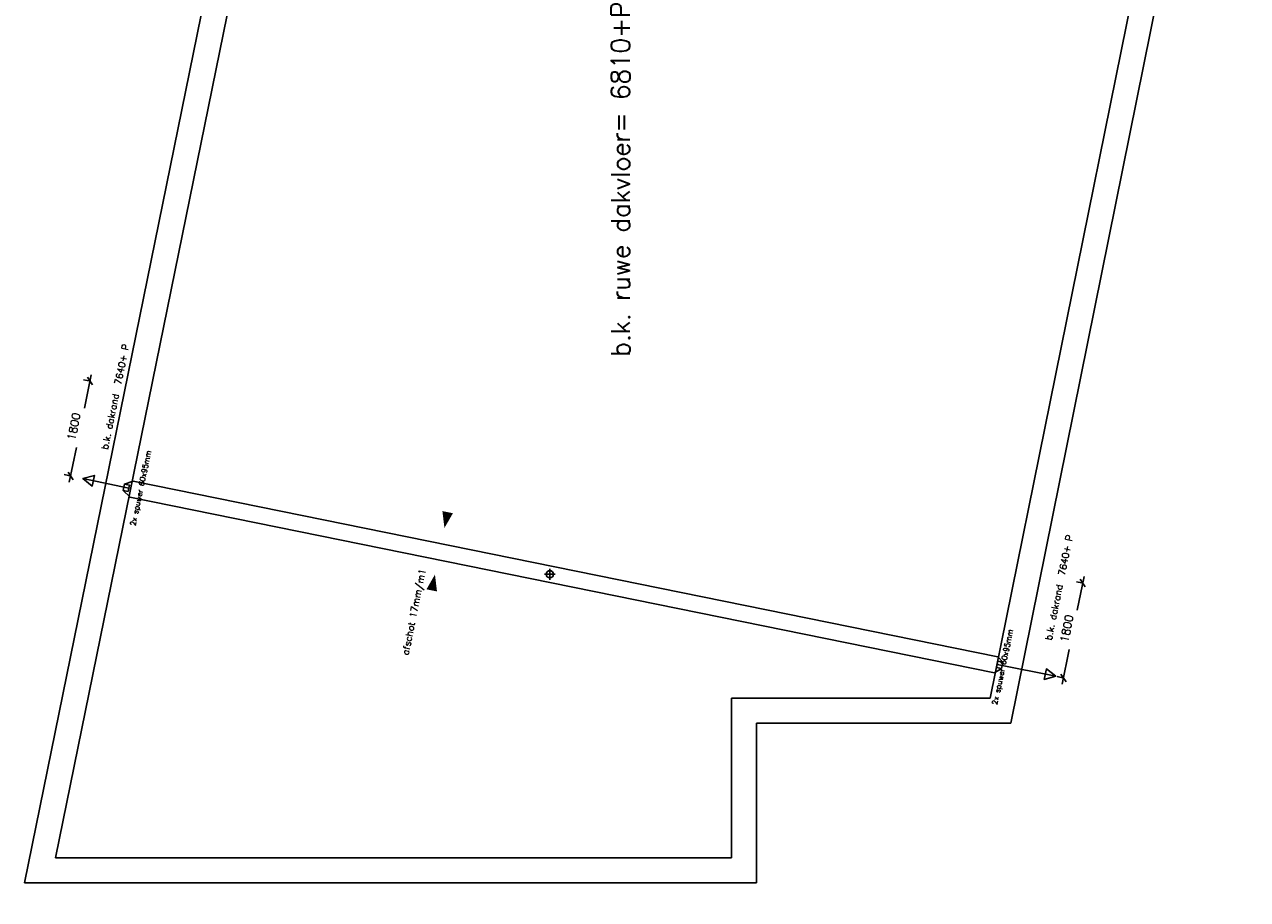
# Model space of a CAD drawing. Extents: x -101594 to 410648, y -2831 to 169921.
# Tile 13 of 31: x 7296 to 30035, y -1306 to 14954. Entities that reach past the tile are written whole.
import ezdxf
from ezdxf.enums import TextEntityAlignment as Align

# ---------------------------------------------------------------- set-up
doc = ezdxf.new("R2010")
doc.units = 0
doc.header["$LTSCALE"] = 50
doc.header["$MEASUREMENT"] = 0
doc.header["$PDSIZE"] = -1
doc.layers.get('0').update_dxf_attribs({"linetype": 'CONTINUOUS'})
doc.layers.get('DEFPOINTS').update_dxf_attribs({"linetype": 'CONTINUOUS'})
for name, color, linetype in [('A--01A1_ACEER', 1, 'CONTINUOUS'), ('A--L21A2_BUITENWAND', 2, 'CONTINUOUS'), ('A--L27-A2-_DAKEN', 2, 'CONTINUOUS'), ('A--L27A1_DAKEN', 1, 'CONTINUOUS'), ('A--L52--', 7, 'CONTINUOUS'), ('A--L52--_F123-', 7, 'CONTINUOUS'), ('A--M1$A-_F123-', 1, 'CONTINUOUS'), ('A--T$1A-25_TEKST', 2, 'CONTINUOUS'), ('A--T01A-25_TEKST', 2, 'CONTINUOUS'), ('A--T01A-35_TEKST', 3, 'CONTINUOUS')]:
    doc.layers.add(name, color=color, linetype=linetype)
doc.styles.add('ALFA-0_25', font='ROMANS')
doc.styles.add('B-01', font='SIMPLEX.SHX', dxfattribs={"width": 0.8, "height": 4.5})
doc.styles.add('HIEMSTRA', font='romans.shx')
doc.dimstyles.new('STANDARD$0', dxfattribs={"dimscale": 50, "dimtxt": 2.5, "dimasz": 2, "dimexe": 2, "dimexo": 0, "dimgap": 2, "dimtad": 1, "dimdec": 0, "dimzin": 0, "dimdsep": 46, "dimtxsty": 'ALFA-0_25', "dimblk1": 'OBLIQUE', "dimblk2": 'OBLIQUE', "dimsah": 1, "dimcen": -3, "dimdle": 2, "dimclrd": 1, "dimclre": 1, "dimclrt": 2, "dimadec": 0, "dimazin": 0, "dimtfac": 0.666667, "dimtofl": 0, "dimtmove": 2, "dimatfit": 3, "dimldrblk": 'OBLIQUE', "dimfxl": 1, "dimtvp": 0.833333, "dimtolj": 1, "dimtzin": 0, "dimarcsym": 0})

# ---------------------------------------------------------------- blocks, each defined once
blk = doc.blocks.new('_OBLIQUE')
at = {"color": 0, "linetype": 'ByBlock'}
blk.add_line((-0.5, -0.5), (0.5, 0.5), dxfattribs=at)
blk = doc.blocks.new('*D393')
at = {"layer": 'A--M1$A-_F123-', "color": 1, "lineweight": -2, "transparency": 16777216}
for p, q in [((26988, 4573), (26854, 4600)), ((26996, 4694), (26869, 4071)), ((26589, 2695), (26720, 3338)), ((26628, 2809), (26495, 2836))]:
    blk.add_line(p, q, dxfattribs=at)
at = {"layer": 'DEFPOINTS', "color": 0, "transparency": 16777216}
for p in [(26988, 4573), (26613, 2812), (26628, 2809)]:
    blk.add_point(p, dxfattribs=at)
at = {"layer": 'A--M1$A-_F123-', "color": 1, "lineweight": -2, "transparency": 16777216, "xscale": 120, "yscale": 120, "zscale": 120}
for p, rotation in [((26972, 4576), 78.4862903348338), ((26613, 2812), 258.4862903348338)]:
    blk.add_blockref('_OBLIQUE', p, dxfattribs=dict(at, rotation=rotation))
at = {"layer": 'A--M1$A-_F123-', "color": 2, "transparency": 16777216, "insert": (26674, 3729), "char_height": 150, "attachment_point": 5, "rotation": 78.4863, "style": 'ALFA-0_25'}
blk.add_mtext('\\A1;1800', dxfattribs=at)
blk = doc.blocks.new('*D394')
at = {"layer": 'A--M1$A-_F123-', "color": 1, "lineweight": -2, "transparency": 16777216}
for p, q in [((8537, 8446), (8410, 7823)), ((8529, 8325), (8396, 8352)), ((8130, 6447), (8261, 7091)), ((8170, 6562), (8037, 6589))]:
    blk.add_line(p, q, dxfattribs=at)
at = {"layer": 'DEFPOINTS', "color": 0, "transparency": 16777216}
for p in [(8529, 8325), (8154, 6565), (8170, 6562)]:
    blk.add_point(p, dxfattribs=at)
at = {"layer": 'A--M1$A-_F123-', "color": 1, "lineweight": -2, "transparency": 16777216, "xscale": 120, "yscale": 120, "zscale": 120}
for p, rotation in [((8513, 8329), 78.48629033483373), ((8154, 6565), 258.4862903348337)]:
    blk.add_blockref('_OBLIQUE', p, dxfattribs=dict(at, rotation=rotation))
at = {"layer": 'A--M1$A-_F123-', "color": 2, "transparency": 16777216, "insert": (8215, 7482), "char_height": 150, "attachment_point": 5, "rotation": 78.4863, "style": 'ALFA-0_25'}
blk.add_mtext('\\A1;1800', dxfattribs=at)
blk = doc.blocks.new('S050003-')
at = {"layer": 'A--L52--_F123-', "color": 1, "linetype": 'Continuous'}
for points in [[(0, 0), (2, 0)], [(1, 1), (1, -1)]]:
    blk.add_lwpolyline(points, dxfattribs=at)
blk.add_lwpolyline([(0.33, 0, 1), (1.67, 0, 1)], format="xyb", close=True, dxfattribs=at)

msp = doc.modelspace()

# ---------------------------------------------------------------- linework, layer by layer
at = {"layer": 'A--01A1_ACEER', "color": 0}
for p, q in [((7870.8, -532.7), (17604.6, 47252.2)), ((25252.1, 2434, 0.3), (29577, 23820.5, 0.3)), ((20442.3, 2434.3), (20440, -532.4)), ((20442.3, 2434.3), (25252.1, 2434, 0.3)), ((7870.8, -532.7), (20440, -532.4))]:
    msp.add_line(p, q, dxfattribs=at)
at = {"layer": 'A--L21A2_BUITENWAND'}
for p, q in [((7296.4, -997.7), (17237.9, 47806.5)), ((25632.5, 1968.9, 0.3), (30034.7, 23737.7, 0.3)), ((20908.1, 1968.9), (25632.5, 1968.9, 0.3)), ((20908.1, 1968.9), (20908.1, -997.6)), ((7296.4, -997.7), (20904.4, -997.4))]:
    msp.add_line(p, q, dxfattribs=at)
at = {"layer": 'A--L27-A2-_DAKEN'}
for p, q in [((9236.2, 6336.3, -0.1), (8380.8, 6516.5, -0.1)), ((25379.4, 3063.3, 0.6), (26471.5, 2841.2, 0.2))]:
    msp.add_line(p, q, dxfattribs=at)
at = {"layer": 'A--L27-A2-_DAKEN', "elevation": -0.1}
for points in [[(8380.8, 6516.5), (8380.8, 6516.5), (8597.1, 6573.2), (8555.9, 6377.5)], [(9236.1, 6336.1), (9248.6, 6394.8), (9155.7, 6414.6), (9143.2, 6355.9)], [(9223.7, 6277.4), (9236.1, 6336.1), (9143.2, 6355.9), (9130.7, 6297.2)], [(25459.8, 2984.9), (25472.3, 3043.5), (25379.4, 3063.3), (25366.9, 3004.6)], [(25472.3, 3043.5), (25484.8, 3102.2), (25391.9, 3122), (25379.4, 3063.3)], [(26471.5, 2841.2), (26471.5, 2841.2), (26295.4, 2979.1), (26255.5, 2783.1)]]:
    msp.add_lwpolyline(points, close=True, dxfattribs=at)
at = {"layer": 'A--L27A1_DAKEN'}
for p, q in [((9155.7, 6414.6, -0.1), (9318, 6467.5, -0.1)), ((9320, 6467.1, -0.1), (25392, 3201, 0.2)), ((9258.1, 6173.6, -0.1), (9130.7, 6297.2, -0.1)), ((9258, 6173.3, -0.1), (25332.2, 2907, 0.2)), ((25484.8, 3102.2, 0.6), (25392, 3201, 0.2)), ((25332.2, 2907, 0.2), (25459.8, 2984.9, 0.6))]:
    msp.add_line(p, q, dxfattribs=at)
at = {"layer": 'A--L27A1_DAKEN', "elevation": -0.1}
msp.add_lwpolyline([(16654.5, 13201.6, 0, 0, 0), (17821.8, 18930.3, 0, 200, 0), (17761.9, 18636.3, 0, 0, 0)], format="xyseb", dxfattribs=at)
at = {"layer": 'A--L27A1_DAKEN'}
for points in [[(16315.1, 11535.8, 0, 0, 0), (15104.3, 5597.8, 0, 200, 0), (15164.2, 5891.8, 0, 0, 0)], [(13719.5, -1206.5, 0, 0, 0), (14927.9, 4732.1, 0, 200, 0), (14868, 4438.1, 0, 0, 0)]]:
    msp.add_lwpolyline(points, format="xyseb", dxfattribs=at)

# ---------------------------------------------------------------- block references
at = {"layer": 'A--L52--', "xscale": 100, "yscale": 100, "zscale": 100}
msp.add_blockref('S050003-', (16963.3, 4737.1), dxfattribs=at)

# ---------------------------------------------------------------- texts
at = {"layer": 'A--T$1A-25_TEKST', "style": 'B-01'}
for p in [(9357.3, 5629.1, -0.1), (25380, 2305.2, 0.2)]:
    msp.add_text('2x spuwer 60x95mm', height=100, rotation=77.99802, dxfattribs=at).set_placement(p)
at = {"layer": 'A--T01A-25_TEKST', "style": 'HIEMSTRA'}
for s, p in [('b.k. dakrand  7640+ P', (9244.7, 9002.1, -0.1)), ('b.k. dakrand  7640+ P', (26790.1, 5456.7, 0.2)), ('afschot 17mm/m1', (14759.4, 4824.1))]:
    msp.add_text(s, height=125, rotation=78.4863, dxfattribs=at).set_placement(p, align=Align.RIGHT)
at = {"layer": 'A--T01A-35_TEKST', "style": 'HIEMSTRA'}
msp.add_text('b.k. ruwe dakvloer= 6810+P', height=350, rotation=90, dxfattribs=at).set_placement((18552.3, 8778.6))

# ---------------------------------------------------------------- dimensions: what is measured, and where the dimension line sits
at = {"layer": 'A--M1$A-_F123-'}
for base, p1, p2, picture, middle in [((8154.2, 6564.7), (8529, 8325.4), (8169.7, 6561.6), '*D394', (8215, 7481.5)), ((26612.8, 2812.4, 0.2), (26987.6, 4573, 0.2), (26628.3, 2809.2, 0.2), '*D393', (26673.6, 3729.2, 0.2))]:
    dim = msp.add_linear_dim(base=base, p1=p1, p2=p2, angle=258.48629, dimstyle='STANDARD$0', override={"dimscale": 60}, dxfattribs=at)
    dim.commit()
    dim.dimension.update_dxf_attribs({"geometry": picture, "text_midpoint": middle, "dimtype": 161})

doc.saveas('drawing.dxf')
